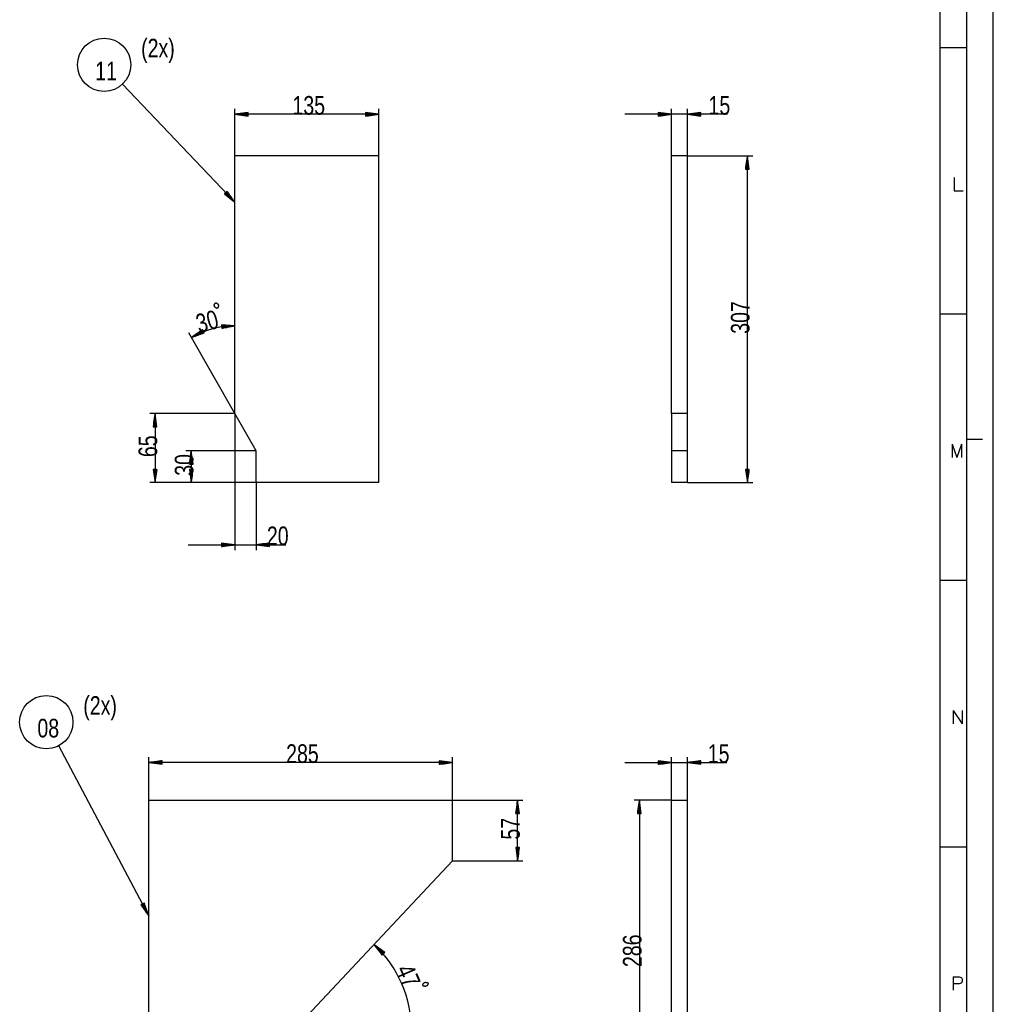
# Model space of a CAD drawing. Header units: millimetres. Extents: x -6 to 1189, y -6 to 841.
# Tile 21 of 23: x 1006 to 1189, y 191 to 376. Entities that reach past the tile are written whole.
import ezdxf

# ---------------------------------------------------------------- set-up
doc = ezdxf.new("R2010")
doc.units = ezdxf.units.MM
doc.layers.add('201', color=7, linetype='Continuous')
doc.styles.add('SEACAD_Arial', font='arial.ttf', dxfattribs={"width": 0.75})
doc.styles.add('SEACAD_simplex_shx', font='simplex.shx', dxfattribs={"width": 1.025})

msp = doc.modelspace()

# ---------------------------------------------------------------- linework, layer by layer
at = {"layer": '201', "color": 7, "linetype": 'Continuous'}
for p, q in [((1189, 0), (1189, 841)), ((1184, 5), (1184, 836)), ((1179, 10), (1179, 831)), ((1179, 370.5), (1184, 370.5)), ((1046.64, 341.46), (1025.54, 363.62)), ((1046.64, 350.16), (1046.64, 358.95)), ((1073.64, 350.16), (1073.64, 358.95)), ((1128.58, 350.16), (1128.58, 358.95)), ((1131.58, 350.16), (1131.58, 358.95)), ((1049.14, 358.28), (1046.64, 357.95)), ((1073.64, 357.95), (1046.64, 357.95)), ((1046.64, 357.95), (1049.14, 357.62)), ((1049.14, 357.95), (1046.64, 357.95)), ((1049.14, 357.95), (1046.64, 357.95)), ((1049.14, 358), (1047.03, 358)), ((1049.14, 357.9), (1047.03, 357.9)), ((1049.14, 358.05), (1047.41, 358.05)), ((1049.14, 357.85), (1047.41, 357.85)), ((1049.14, 358.1), (1047.8, 358.1)), ((1049.14, 357.79), (1047.8, 357.79)), ((1049.14, 358.15), (1048.19, 358.15)), ((1049.14, 357.74), (1048.19, 357.74)), ((1049.14, 358.2), (1048.57, 358.2)), ((1049.14, 357.69), (1048.57, 357.69)), ((1049.14, 358.25), (1048.96, 358.25)), ((1049.14, 358.25), (1048.96, 358.25)), ((1049.14, 357.64), (1048.96, 357.64)), ((1049.14, 357.64), (1048.96, 357.64)), ((1049.14, 357.62), (1049.14, 358.28)), ((1073.64, 357.95), (1071.14, 358.28)), ((1071.14, 358.28), (1071.14, 357.62)), ((1071.14, 358.25), (1071.33, 358.25)), ((1071.14, 358.25), (1071.33, 358.25)), ((1071.14, 358.2), (1071.71, 358.2)), ((1071.14, 358.15), (1072.1, 358.15)), ((1071.14, 358.1), (1072.49, 358.1)), ((1071.14, 358.05), (1072.87, 358.05)), ((1071.14, 358), (1073.26, 358)), ((1071.14, 357.62), (1073.64, 357.95)), ((1071.14, 357.95), (1073.64, 357.95)), ((1071.14, 357.95), (1073.64, 357.95)), ((1071.14, 357.9), (1073.26, 357.9)), ((1071.14, 357.85), (1072.87, 357.85)), ((1071.14, 357.79), (1072.49, 357.79)), ((1071.14, 357.74), (1072.1, 357.74)), ((1071.14, 357.69), (1071.71, 357.69)), ((1071.14, 357.64), (1071.33, 357.64)), ((1071.14, 357.64), (1071.33, 357.64)), ((1139.09, 357.95), (1119.83, 357.95)), ((1128.58, 357.95), (1126.08, 358.28)), ((1126.08, 358.28), (1126.08, 357.62)), ((1126.08, 358.25), (1126.26, 358.25)), ((1126.08, 358.25), (1126.26, 358.25)), ((1126.08, 358.2), (1126.65, 358.2)), ((1126.08, 358.15), (1127.03, 358.15)), ((1126.08, 358.1), (1127.42, 358.1)), ((1126.08, 358.05), (1127.81, 358.05)), ((1126.08, 358), (1128.19, 358)), ((1126.08, 357.62), (1128.58, 357.95)), ((1126.08, 357.95), (1128.58, 357.95)), ((1126.08, 357.95), (1128.58, 357.95)), ((1126.08, 357.9), (1128.19, 357.9)), ((1126.08, 357.85), (1127.81, 357.85)), ((1126.08, 357.79), (1127.42, 357.79)), ((1126.08, 357.74), (1127.03, 357.74)), ((1126.08, 357.69), (1126.65, 357.69)), ((1126.08, 357.64), (1126.26, 357.64)), ((1126.08, 357.64), (1126.26, 357.64)), ((1134.08, 358.28), (1131.58, 357.95)), ((1131.58, 357.95), (1134.08, 357.62)), ((1134.08, 357.95), (1131.58, 357.95)), ((1134.08, 357.95), (1131.58, 357.95)), ((1134.08, 358), (1131.96, 358)), ((1134.08, 357.9), (1131.96, 357.9)), ((1134.08, 358.05), (1132.35, 358.05)), ((1134.08, 357.85), (1132.35, 357.85)), ((1134.08, 358.1), (1132.73, 358.1)), ((1134.08, 357.79), (1132.73, 357.79)), ((1134.08, 358.15), (1133.12, 358.15)), ((1134.08, 357.74), (1133.12, 357.74)), ((1134.08, 358.2), (1133.51, 358.2)), ((1134.08, 357.69), (1133.51, 357.69)), ((1134.08, 358.25), (1133.89, 358.25)), ((1134.08, 358.25), (1133.89, 358.25)), ((1134.08, 357.64), (1133.89, 357.64)), ((1134.08, 357.64), (1133.89, 357.64)), ((1134.08, 357.62), (1134.08, 358.28)), ((1046.64, 301.82), (1046.64, 350.16)), ((1073.64, 350.16), (1046.64, 350.16)), ((1073.64, 288.82), (1073.64, 350.16)), ((1128.58, 301.82), (1128.58, 350.16)), ((1131.58, 350.16), (1128.58, 350.16)), ((1131.58, 350.16), (1143.83, 350.16)), ((1131.58, 301.82), (1131.58, 350.16)), ((1142.83, 350.16), (1142.5, 347.66)), ((1142.73, 347.66), (1142.73, 349.39)), ((1142.78, 347.66), (1142.78, 349.77)), ((1142.83, 288.82), (1142.83, 350.16)), ((1143.16, 347.66), (1142.83, 350.16)), ((1142.83, 347.66), (1142.83, 350.16)), ((1142.83, 347.66), (1142.83, 350.16)), ((1142.88, 347.66), (1142.88, 349.77)), ((1142.93, 347.66), (1142.93, 349.39)), ((1142.5, 347.66), (1143.16, 347.66)), ((1142.52, 347.66), (1142.52, 347.84)), ((1142.52, 347.66), (1142.52, 347.84)), ((1142.57, 347.66), (1142.57, 348.23)), ((1142.62, 347.66), (1142.62, 348.61)), ((1142.67, 347.66), (1142.67, 349)), ((1142.98, 347.66), (1142.98, 349)), ((1143.03, 347.66), (1143.03, 348.61)), ((1143.08, 347.66), (1143.08, 348.23)), ((1143.13, 347.66), (1143.13, 347.84)), ((1143.13, 347.66), (1143.13, 347.84)), ((1045.16, 343.49), (1044.68, 343.04)), ((1044.68, 343.04), (1046.64, 341.46)), ((1044.7, 343.06), (1044.83, 342.92)), ((1044.7, 343.06), (1044.83, 342.92)), ((1044.74, 343.09), (1045.13, 342.68)), ((1044.77, 343.13), (1045.43, 342.43)), ((1044.81, 343.16), (1045.73, 342.19)), ((1044.85, 343.2), (1046.04, 341.95)), ((1044.88, 343.23), (1046.34, 341.7)), ((1044.96, 343.3), (1046.41, 341.77)), ((1044.99, 343.34), (1046.18, 342.09)), ((1045.03, 343.37), (1045.96, 342.4)), ((1045.07, 343.41), (1045.73, 342.71)), ((1045.1, 343.44), (1045.5, 343.03)), ((1045.14, 343.48), (1045.27, 343.34)), ((1045.14, 343.48), (1045.27, 343.34)), ((1046.64, 341.46), (1045.16, 343.49)), ((1179, 320.5), (1184, 320.5)), ((1046.64, 318.23), (1044.13, 318.47)), ((1044.13, 318.47), (1044.16, 317.81)), ((1044.13, 318.44), (1044.32, 318.45)), ((1044.13, 318.44), (1044.32, 318.45)), ((1044.14, 318.39), (1044.71, 318.42)), ((1044.14, 318.34), (1045.09, 318.38)), ((1044.14, 318.29), (1045.48, 318.34)), ((1044.14, 318.24), (1045.87, 318.31)), ((1044.14, 318.19), (1046.26, 318.27)), ((1044.14, 318.14), (1046.64, 318.23)), ((1044.14, 318.14), (1046.64, 318.23)), ((1044.15, 318.09), (1046.26, 318.17)), ((1044.15, 318.04), (1045.88, 318.1)), ((1044.15, 317.99), (1045.49, 318.04)), ((1044.15, 317.94), (1045.11, 317.97)), ((1044.15, 317.89), (1044.72, 317.91)), ((1044.16, 317.81), (1046.64, 318.23)), ((1044.16, 317.84), (1044.34, 317.84)), ((1044.16, 317.84), (1044.34, 317.84)), ((1046.64, 301.82), (1038, 316.94)), ((1040.56, 317.52), (1038.5, 316.07)), ((1038.5, 316.07), (1040.87, 316.94)), ((1040.69, 317.27), (1038.82, 316.3)), ((1040.74, 317.18), (1038.86, 316.21)), ((1040.67, 317.32), (1039.13, 316.52)), ((1040.76, 317.14), (1039.23, 316.34)), ((1040.64, 317.36), (1039.45, 316.74)), ((1040.78, 317.09), (1039.59, 316.47)), ((1040.62, 317.41), (1039.77, 316.97)), ((1040.81, 317.05), (1039.96, 316.61)), ((1040.6, 317.45), (1040.09, 317.19)), ((1040.83, 317), (1040.33, 316.74)), ((1040.57, 317.5), (1040.41, 317.41)), ((1040.57, 317.5), (1040.41, 317.41)), ((1040.87, 316.94), (1040.56, 317.52)), ((1040.85, 316.96), (1040.69, 316.87)), ((1040.85, 316.96), (1040.69, 316.87)), ((1046.64, 301.82), (1030.64, 301.82)), ((1031.64, 301.82), (1031.31, 299.32)), ((1031.59, 299.32), (1031.59, 301.43)), ((1031.64, 301.82), (1031.64, 288.82)), ((1031.97, 299.32), (1031.64, 301.82)), ((1031.64, 299.32), (1031.64, 301.82)), ((1031.64, 299.32), (1031.64, 301.82)), ((1031.69, 299.32), (1031.69, 301.43)), ((1046.64, 301.82), (1046.64, 276.16)), ((1050.64, 294.82), (1046.64, 301.82)), ((1131.58, 301.82), (1128.58, 301.82)), ((1128.58, 301.82), (1128.58, 294.82)), ((1131.58, 294.82), (1131.58, 301.82)), ((1031.34, 299.32), (1031.34, 299.5)), ((1031.34, 299.32), (1031.34, 299.5)), ((1031.39, 299.32), (1031.39, 299.89)), ((1031.44, 299.32), (1031.44, 300.27)), ((1031.49, 299.32), (1031.49, 300.66)), ((1031.54, 299.32), (1031.54, 301.05)), ((1031.74, 299.32), (1031.74, 301.05)), ((1031.8, 299.32), (1031.8, 300.66)), ((1031.85, 299.32), (1031.85, 300.27)), ((1031.9, 299.32), (1031.9, 299.89)), ((1031.95, 299.32), (1031.95, 299.5)), ((1031.95, 299.32), (1031.95, 299.5)), ((1031.31, 299.32), (1031.97, 299.32)), ((1184, 297), (1187, 297)), ((1050.64, 294.82), (1037.44, 294.82)), ((1038.44, 294.82), (1038.11, 292.32)), ((1038.34, 292.32), (1038.34, 294.05)), ((1038.39, 292.32), (1038.39, 294.43)), ((1038.44, 294.82), (1038.44, 288.82)), ((1038.77, 292.32), (1038.44, 294.82)), ((1038.44, 292.32), (1038.44, 294.82)), ((1038.44, 292.32), (1038.44, 294.82)), ((1038.49, 292.32), (1038.49, 294.43)), ((1038.54, 292.32), (1038.54, 294.05)), ((1050.64, 288.82), (1050.64, 294.82)), ((1131.58, 294.82), (1128.58, 294.82)), ((1128.58, 294.82), (1128.58, 288.82)), ((1131.58, 288.82), (1131.58, 294.82)), ((1038.11, 292.32), (1038.77, 292.32)), ((1038.13, 292.32), (1038.13, 292.5)), ((1038.13, 292.32), (1038.13, 292.5)), ((1038.19, 292.32), (1038.19, 292.89)), ((1038.24, 292.32), (1038.24, 293.27)), ((1038.29, 292.32), (1038.29, 293.66)), ((1038.59, 292.32), (1038.59, 293.66)), ((1038.64, 292.32), (1038.64, 293.27)), ((1038.69, 292.32), (1038.69, 292.89)), ((1038.74, 292.32), (1038.74, 292.5)), ((1038.74, 292.32), (1038.74, 292.5)), ((1031.97, 291.32), (1031.31, 291.32)), ((1031.31, 291.32), (1031.64, 288.82)), ((1031.34, 291.32), (1031.34, 291.13)), ((1031.34, 291.32), (1031.34, 291.13)), ((1031.39, 291.32), (1031.39, 290.75)), ((1031.44, 291.32), (1031.44, 290.36)), ((1031.49, 291.32), (1031.49, 289.98)), ((1031.54, 291.32), (1031.54, 289.59)), ((1031.59, 291.32), (1031.59, 289.2)), ((1031.64, 288.82), (1031.97, 291.32)), ((1031.64, 291.32), (1031.64, 288.82)), ((1031.64, 291.32), (1031.64, 288.82)), ((1031.69, 291.32), (1031.69, 289.2)), ((1031.74, 291.32), (1031.74, 289.59)), ((1031.8, 291.32), (1031.8, 289.98)), ((1031.85, 291.32), (1031.85, 290.36)), ((1031.9, 291.32), (1031.9, 290.75)), ((1031.95, 291.32), (1031.95, 291.13)), ((1031.95, 291.32), (1031.95, 291.13)), ((1038.77, 291.32), (1038.11, 291.32)), ((1038.11, 291.32), (1038.44, 288.82)), ((1038.13, 291.32), (1038.13, 291.13)), ((1038.13, 291.32), (1038.13, 291.13)), ((1038.19, 291.32), (1038.19, 290.75)), ((1038.24, 291.32), (1038.24, 290.36)), ((1038.29, 291.32), (1038.29, 289.98)), ((1038.34, 291.32), (1038.34, 289.59)), ((1038.39, 291.32), (1038.39, 289.2)), ((1038.44, 288.82), (1038.77, 291.32)), ((1038.44, 291.32), (1038.44, 288.82)), ((1038.44, 291.32), (1038.44, 288.82)), ((1038.49, 291.32), (1038.49, 289.2)), ((1038.54, 291.32), (1038.54, 289.59)), ((1038.59, 291.32), (1038.59, 289.98)), ((1038.64, 291.32), (1038.64, 290.36)), ((1038.69, 291.32), (1038.69, 290.75)), ((1038.74, 291.32), (1038.74, 291.13)), ((1038.74, 291.32), (1038.74, 291.13)), ((1143.16, 291.32), (1142.5, 291.32)), ((1142.5, 291.32), (1142.83, 288.82)), ((1142.52, 291.32), (1142.52, 291.13)), ((1142.52, 291.32), (1142.52, 291.13)), ((1142.57, 291.32), (1142.57, 290.75)), ((1142.62, 291.32), (1142.62, 290.36)), ((1142.67, 291.32), (1142.67, 289.98)), ((1142.73, 291.32), (1142.73, 289.59)), ((1142.78, 291.32), (1142.78, 289.2)), ((1142.83, 288.82), (1143.16, 291.32)), ((1142.83, 291.32), (1142.83, 288.82)), ((1142.83, 291.32), (1142.83, 288.82)), ((1142.88, 291.32), (1142.88, 289.2)), ((1142.93, 291.32), (1142.93, 289.59)), ((1142.98, 291.32), (1142.98, 289.98)), ((1143.03, 291.32), (1143.03, 290.36)), ((1143.08, 291.32), (1143.08, 290.75)), ((1143.13, 291.32), (1143.13, 291.13)), ((1143.13, 291.32), (1143.13, 291.13)), ((1050.64, 288.82), (1030.64, 288.82)), ((1050.64, 288.82), (1037.44, 288.82)), ((1050.64, 288.82), (1050.64, 276.16)), ((1073.64, 288.82), (1050.64, 288.82)), ((1131.58, 288.82), (1128.58, 288.82)), ((1131.58, 288.82), (1143.83, 288.82)), ((1046.64, 277.16), (1044.14, 277.49)), ((1044.14, 277.49), (1044.14, 276.83)), ((1044.14, 277.46), (1044.33, 277.46)), ((1044.14, 277.46), (1044.33, 277.46)), ((1044.14, 277.41), (1044.71, 277.41)), ((1044.14, 277.36), (1045.1, 277.36)), ((1044.14, 277.31), (1045.49, 277.31)), ((1044.14, 277.26), (1045.87, 277.26)), ((1044.14, 277.21), (1046.26, 277.21)), ((1053.14, 277.49), (1050.64, 277.16)), ((1053.14, 277.21), (1051.03, 277.21)), ((1053.14, 277.26), (1051.41, 277.26)), ((1053.14, 277.31), (1051.8, 277.31)), ((1053.14, 277.36), (1052.19, 277.36)), ((1053.14, 277.41), (1052.57, 277.41)), ((1053.14, 277.46), (1052.96, 277.46)), ((1053.14, 277.46), (1052.96, 277.46)), ((1053.14, 276.83), (1053.14, 277.49)), ((1037.89, 277.16), (1056.18, 277.16)), ((1044.14, 276.83), (1046.64, 277.16)), ((1044.14, 277.16), (1046.64, 277.16)), ((1044.14, 277.16), (1046.64, 277.16)), ((1044.14, 277.11), (1046.26, 277.11)), ((1044.14, 277.06), (1045.87, 277.06)), ((1044.14, 277.01), (1045.49, 277.01)), ((1044.14, 276.96), (1045.1, 276.96)), ((1044.14, 276.9), (1044.71, 276.9)), ((1044.14, 276.85), (1044.33, 276.85)), ((1044.14, 276.85), (1044.33, 276.85)), ((1050.64, 277.16), (1053.14, 276.83)), ((1053.14, 277.16), (1050.64, 277.16)), ((1053.14, 277.16), (1050.64, 277.16)), ((1053.14, 277.11), (1051.03, 277.11)), ((1053.14, 277.06), (1051.41, 277.06)), ((1053.14, 277.01), (1051.8, 277.01)), ((1053.14, 276.96), (1052.19, 276.96)), ((1053.14, 276.9), (1052.57, 276.9)), ((1053.14, 276.85), (1052.96, 276.85)), ((1053.14, 276.85), (1052.96, 276.85)), ((1179, 270.5), (1184, 270.5)), ((1030.45, 207.54), (1013.57, 239.45)), ((1030.45, 229.24), (1030.45, 237.29)), ((1032.95, 236.62), (1030.45, 236.29)), ((1032.95, 236.54), (1032.38, 236.54)), ((1032.95, 236.59), (1032.76, 236.59)), ((1032.95, 236.59), (1032.76, 236.59)), ((1032.95, 235.96), (1032.95, 236.62)), ((1087.45, 236.29), (1084.95, 236.62)), ((1084.95, 236.62), (1084.95, 235.96)), ((1084.95, 236.59), (1085.13, 236.59)), ((1084.95, 236.59), (1085.13, 236.59)), ((1084.95, 236.54), (1085.52, 236.54)), ((1087.45, 229.24), (1087.45, 237.29)), ((1128.58, 236.29), (1126.08, 236.62)), ((1126.08, 236.62), (1126.08, 235.96)), ((1126.08, 236.59), (1126.26, 236.59)), ((1126.08, 236.59), (1126.26, 236.59)), ((1126.08, 236.54), (1126.65, 236.54)), ((1128.58, 229.24), (1128.58, 237.29)), ((1131.58, 229.24), (1131.58, 237.29)), ((1134.08, 236.62), (1131.58, 236.29)), ((1134.08, 236.54), (1133.51, 236.54)), ((1134.08, 236.59), (1133.89, 236.59)), ((1134.08, 236.59), (1133.89, 236.59)), ((1134.08, 235.96), (1134.08, 236.62)), ((1087.45, 236.29), (1030.45, 236.29)), ((1030.45, 236.29), (1032.95, 235.96)), ((1032.95, 236.29), (1030.45, 236.29)), ((1032.95, 236.29), (1030.45, 236.29)), ((1032.95, 236.34), (1030.83, 236.34)), ((1032.95, 236.24), (1030.83, 236.24)), ((1032.95, 236.39), (1031.22, 236.39)), ((1032.95, 236.19), (1031.22, 236.19)), ((1032.95, 236.44), (1031.61, 236.44)), ((1032.95, 236.14), (1031.61, 236.14)), ((1032.95, 236.49), (1031.99, 236.49)), ((1032.95, 236.08), (1031.99, 236.08)), ((1032.95, 236.03), (1032.38, 236.03)), ((1032.95, 235.98), (1032.76, 235.98)), ((1032.95, 235.98), (1032.76, 235.98)), ((1084.95, 236.49), (1085.9, 236.49)), ((1084.95, 236.44), (1086.29, 236.44)), ((1084.95, 236.39), (1086.68, 236.39)), ((1084.95, 236.34), (1087.06, 236.34)), ((1084.95, 235.96), (1087.45, 236.29)), ((1084.95, 236.29), (1087.45, 236.29)), ((1084.95, 236.29), (1087.45, 236.29)), ((1084.95, 236.24), (1087.06, 236.24)), ((1084.95, 236.19), (1086.68, 236.19)), ((1084.95, 236.14), (1086.29, 236.14)), ((1084.95, 236.08), (1085.9, 236.08)), ((1084.95, 236.03), (1085.52, 236.03)), ((1084.95, 235.98), (1085.13, 235.98)), ((1084.95, 235.98), (1085.13, 235.98)), ((1119.83, 236.29), (1138.95, 236.29)), ((1126.08, 236.49), (1127.03, 236.49)), ((1126.08, 236.44), (1127.42, 236.44)), ((1126.08, 236.39), (1127.81, 236.39)), ((1126.08, 236.34), (1128.19, 236.34)), ((1126.08, 235.96), (1128.58, 236.29)), ((1126.08, 236.29), (1128.58, 236.29)), ((1126.08, 236.29), (1128.58, 236.29)), ((1126.08, 236.24), (1128.19, 236.24)), ((1126.08, 236.19), (1127.81, 236.19)), ((1126.08, 236.14), (1127.42, 236.14)), ((1126.08, 236.08), (1127.03, 236.08)), ((1126.08, 236.03), (1126.65, 236.03)), ((1126.08, 235.98), (1126.26, 235.98)), ((1126.08, 235.98), (1126.26, 235.98)), ((1131.58, 236.29), (1134.08, 235.96)), ((1134.08, 236.29), (1131.58, 236.29)), ((1134.08, 236.29), (1131.58, 236.29)), ((1134.08, 236.34), (1131.96, 236.34)), ((1134.08, 236.24), (1131.96, 236.24)), ((1134.08, 236.39), (1132.35, 236.39)), ((1134.08, 236.19), (1132.35, 236.19)), ((1134.08, 236.44), (1132.73, 236.44)), ((1134.08, 236.14), (1132.73, 236.14)), ((1134.08, 236.49), (1133.12, 236.49)), ((1134.08, 236.08), (1133.12, 236.08)), ((1134.08, 236.03), (1133.51, 236.03)), ((1134.08, 235.98), (1133.89, 235.98)), ((1134.08, 235.98), (1133.89, 235.98)), ((1030.45, 185.84), (1030.45, 229.24)), ((1030.45, 229.24), (1087.45, 229.24)), ((1087.45, 229.24), (1100.7, 229.24)), ((1087.45, 217.84), (1087.45, 229.24)), ((1099.7, 229.24), (1099.37, 226.74)), ((1099.7, 217.84), (1099.7, 229.24)), ((1100.03, 226.74), (1099.7, 229.24)), ((1099.7, 226.74), (1099.7, 229.24)), ((1099.7, 226.74), (1099.7, 229.24)), ((1128.58, 229.24), (1121.56, 229.24)), ((1122.56, 229.24), (1122.23, 226.74)), ((1122.56, 229.24), (1122.56, 172.04)), ((1122.89, 226.74), (1122.56, 229.24)), ((1122.56, 226.74), (1122.56, 229.24)), ((1122.56, 226.74), (1122.56, 229.24)), ((1128.58, 229.24), (1131.58, 229.24)), ((1128.58, 185.84), (1128.58, 229.24)), ((1131.58, 185.84), (1131.58, 229.24)), ((1099.44, 226.74), (1099.44, 227.31)), ((1099.5, 226.74), (1099.5, 227.69)), ((1099.55, 226.74), (1099.55, 228.08)), ((1099.6, 226.74), (1099.6, 228.47)), ((1099.65, 226.74), (1099.65, 228.85)), ((1099.75, 226.74), (1099.75, 228.85)), ((1099.8, 226.74), (1099.8, 228.47)), ((1099.85, 226.74), (1099.85, 228.08)), ((1099.9, 226.74), (1099.9, 227.69)), ((1099.95, 226.74), (1099.95, 227.31)), ((1122.3, 226.74), (1122.3, 227.31)), ((1122.35, 226.74), (1122.35, 227.69)), ((1122.4, 226.74), (1122.4, 228.08)), ((1122.45, 226.74), (1122.45, 228.47)), ((1122.51, 226.74), (1122.51, 228.85)), ((1122.61, 226.74), (1122.61, 228.85)), ((1122.66, 226.74), (1122.66, 228.47)), ((1122.71, 226.74), (1122.71, 228.08)), ((1122.76, 226.74), (1122.76, 227.69)), ((1122.81, 226.74), (1122.81, 227.31)), ((1099.37, 226.74), (1100.03, 226.74)), ((1099.39, 226.74), (1099.39, 226.92)), ((1099.39, 226.74), (1099.39, 226.92)), ((1100, 226.74), (1100, 226.92)), ((1100, 226.74), (1100, 226.92)), ((1122.23, 226.74), (1122.89, 226.74)), ((1122.25, 226.74), (1122.25, 226.92)), ((1122.25, 226.74), (1122.25, 226.92)), ((1122.86, 226.74), (1122.86, 226.92)), ((1122.86, 226.74), (1122.86, 226.92)), ((1100.03, 220.34), (1099.37, 220.34)), ((1099.37, 220.34), (1099.7, 217.84)), ((1099.39, 220.34), (1099.39, 220.16)), ((1099.39, 220.34), (1099.39, 220.16)), ((1099.44, 220.34), (1099.44, 219.77)), ((1099.5, 220.34), (1099.5, 219.39)), ((1099.55, 220.34), (1099.55, 219)), ((1099.6, 220.34), (1099.6, 218.61)), ((1099.65, 220.34), (1099.65, 218.23)), ((1099.7, 217.84), (1100.03, 220.34)), ((1099.7, 220.34), (1099.7, 217.84)), ((1099.7, 220.34), (1099.7, 217.84)), ((1099.75, 220.34), (1099.75, 218.23)), ((1099.8, 220.34), (1099.8, 218.61)), ((1099.85, 220.34), (1099.85, 219)), ((1099.9, 220.34), (1099.9, 219.39)), ((1099.95, 220.34), (1099.95, 219.77)), ((1100, 220.34), (1100, 220.16)), ((1100, 220.34), (1100, 220.16)), ((1179, 220.5), (1184, 220.5)), ((1087.45, 217.84), (1057.45, 185.84)), ((1087.45, 217.84), (1100.7, 217.84)), ((1029.57, 209.9), (1028.99, 209.6)), ((1028.99, 209.6), (1030.45, 207.54)), ((1029.01, 209.61), (1029.1, 209.44)), ((1029.01, 209.61), (1029.1, 209.44)), ((1029.05, 209.63), (1029.32, 209.13)), ((1029.1, 209.66), (1029.55, 208.81)), ((1029.14, 209.68), (1029.77, 208.49)), ((1029.19, 209.7), (1030, 208.17)), ((1029.23, 209.73), (1030.22, 207.86)), ((1029.28, 209.75), (1030.45, 207.54)), ((1029.28, 209.75), (1030.45, 207.54)), ((1029.32, 209.77), (1030.31, 207.91)), ((1029.37, 209.8), (1030.18, 208.27)), ((1029.41, 209.82), (1030.04, 208.63)), ((1029.46, 209.85), (1029.91, 209)), ((1029.5, 209.87), (1029.77, 209.36)), ((1029.55, 209.89), (1029.64, 209.73)), ((1029.55, 209.89), (1029.64, 209.73)), ((1030.45, 207.54), (1029.57, 209.9)), ((1072.74, 202.16), (1074.29, 200.17)), ((1074.75, 200.63), (1072.74, 202.16)), ((1074.52, 200.4), (1072.74, 202.16)), ((1074.52, 200.4), (1072.74, 202.16)), ((1074.48, 200.36), (1072.98, 201.85)), ((1074.56, 200.44), (1073.05, 201.92)), ((1074.45, 200.33), (1073.22, 201.54)), ((1074.59, 200.47), (1073.36, 201.69)), ((1074.63, 200.51), (1073.67, 201.45)), ((1074.41, 200.29), (1073.46, 201.24)), ((1074.38, 200.25), (1073.7, 200.93)), ((1074.34, 200.22), (1073.94, 200.62)), ((1074.66, 200.54), (1073.98, 201.22)), ((1074.31, 200.18), (1074.17, 200.31)), ((1074.31, 200.18), (1074.17, 200.31)), ((1074.7, 200.58), (1074.29, 200.98)), ((1074.29, 200.17), (1074.75, 200.63)), ((1074.73, 200.62), (1074.6, 200.75)), ((1074.73, 200.62), (1074.6, 200.75))]:
    msp.add_line(p, q, dxfattribs=at)
for centre in [(1022.09, 367.24), (1011.23, 243.87)]:
    msp.add_circle(centre, 5, dxfattribs=at)
for centre, radius, start, end in [((1046.64, 301.82), 16.42, 90, 119.7449), ((1057.45, 185.84), 22.37, 0, 46.8476)]:
    msp.add_arc(centre, radius, start, end, dxfattribs=at)
for points, knots in [([(1043.17, 321.52), (1043.41, 321.58), (1043.55, 322), (1043.47, 322.32), (1043.15, 322.57), (1042.91, 322.51), (1042.75, 322.13), (1042.84, 321.81), (1043.17, 321.52)], [0, 0, 0.086404, 0.24082, 0.356021, 0.500003, 0.586407, 0.730396, 0.84559, 1, 1]), ([(1081.87, 194.57), (1081.97, 194.35), (1082.4, 194.27), (1082.7, 194.4), (1082.91, 194.75), (1082.81, 194.98), (1082.41, 195.07), (1082.11, 194.94), (1081.87, 194.57)], [0, 0, 0.086407, 0.240819, 0.355998, 0.5, 0.5864, 0.730372, 0.845577, 1, 1])]:
    msp.add_open_spline(points, degree=1, knots=knots, dxfattribs=at)

# ---------------------------------------------------------------- texts
at = {"layer": '201', "attachment_point": 7}
for s, insert, char_height, width, style in [('{\\fArial|b0||i0||c0|p34;\\C7;\\H3.5;\\W0.75;(2x)}', (1029.03, 367.57), 3.5, 6.2391, 'SEACAD_Arial'), ('{\\fArial|b0||i0||c0|p34;\\C7;\\H3.5;\\W0.75;11}', (1020.41, 364.32), 3.5, 3.9565, 'SEACAD_Arial'), ('{\\fArial|b0||i0||c0|p34;\\C7;\\H3.5;\\W0.75;135}', (1057.44, 357.83), 3.5, 5.9348, 'SEACAD_Arial'), ('{\\fArial|b0||i0||c0|p34;\\C7;\\H3.5;\\W0.75;15}', (1135.54, 357.83), 3.5, 3.9565, 'SEACAD_Arial'), ('{\\fsimplex|b0||i0||c0|p34;\\C7;\\H2.5;\\W1.292;L}', (1181.11, 343.56), 2.5, 4.4104, 'SEACAD_simplex_shx'), ('{\\fsimplex|b0||i0||c0|p34;\\C7;\\H2.5;\\W1.033;M}', (1180.83, 293.56), 2.5, 4.8821, 'SEACAD_simplex_shx'), ('{\\fArial|b0||i0||c0|p34;\\C7;\\H3.5;\\W0.75;20}', (1052.64, 277.04), 3.5, 3.9565, 'SEACAD_Arial'), ('{\\fArial|b0||i0||c0|p34;\\C7;\\H3.5;\\W0.75;(2x)}', (1018.17, 244.2), 3.5, 6.2391, 'SEACAD_Arial'), ('{\\fsimplex|b0||i0||c0|p34;\\C7;\\H2.5;\\W1.148;N}', (1180.97, 243.56), 2.5, 4.9293, 'SEACAD_simplex_shx'), ('{\\fArial|b0||i0||c0|p34;\\C7;\\H3.5;\\W0.75;08}', (1009.56, 240.95), 3.5, 3.9565, 'SEACAD_Arial'), ('{\\fArial|b0||i0||c0|p34;\\C7;\\H3.5;\\W0.75;285}', (1056.25, 236.17), 3.5, 5.9348, 'SEACAD_Arial'), ('{\\fArial|b0||i0||c0|p34;\\C7;\\H3.5;\\W0.75;15}', (1135.4, 236.17), 3.5, 3.9565, 'SEACAD_Arial'), ('{\\fsimplex|b0||i0||c0|p34;\\C7;\\H2.5;\\W1.148;P}', (1180.97, 193.56), 2.5, 4.7878, 'SEACAD_simplex_shx')]:
    msp.add_mtext(s, dxfattribs=dict(at, insert=insert, char_height=char_height, width=width, style=style))
at = {"layer": '201', "char_height": 3.5, "attachment_point": 7, "style": 'SEACAD_Arial'}
for s, insert, width, rotation in [('{\\fArial|b0||i0||c0|p34;\\C7;\\H3.5;\\W0.75;307}', (1143.29, 316.76), 5.9348, 90), ('{\\fArial|b0||i0||c0|p34;\\C7;\\H3.5;\\W0.75;30}', (1039.91, 316.84), 3.9565, 14.8724), ('{\\fArial|b0||i0||c0|p34;\\C7;\\H3.5;\\W0.75;65}', (1032.1, 293.61), 3.9565, 90), ('{\\fArial|b0||i0||c0|p34;\\C7;\\H3.5;\\W0.75;30}', (1038.9, 290.11), 3.9565, 90), ('{\\fArial|b0||i0||c0|p34;\\C7;\\H3.5;\\W0.75;57}', (1100.16, 221.83), 3.9565, 90), ('{\\fArial|b0||i0||c0|p34;\\C7;\\H3.5;\\W0.75;286}', (1123.02, 197.91), 5.9348, 90), ('{\\fArial|b0||i0||c0|p34;\\C7;\\H3.5;\\W0.75;47}', (1076.76, 197.42), 3.9565, 293.4238)]:
    msp.add_mtext(s, dxfattribs=dict(at, insert=insert, width=width, rotation=rotation))

doc.saveas('drawing.dxf')
